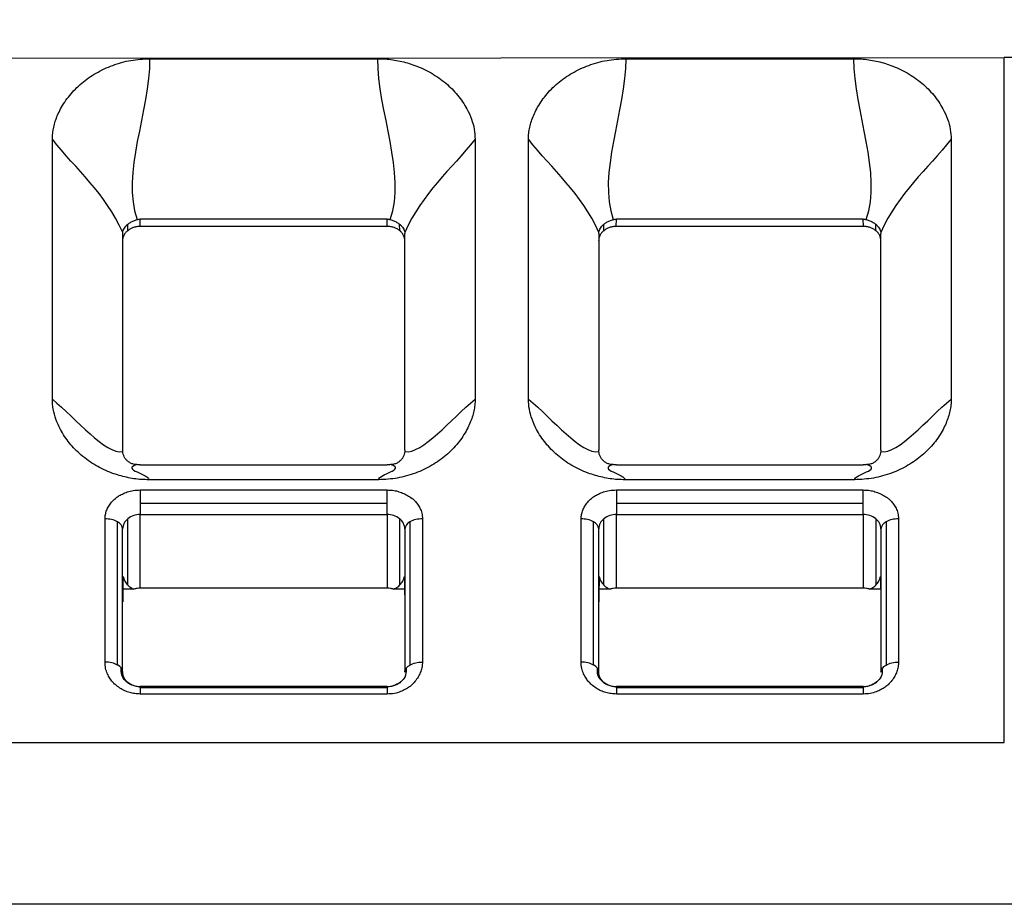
# Model space of a CAD drawing. Header units: millimetres. Extents: x 3 to 274, y 6 to 213.
# Tile 17 of 41: x 66.14 to 73.58, y 118.83 to 125.51. Entities that reach past the tile are written whole.
import ezdxf

# ---------------------------------------------------------------- set-up
doc = ezdxf.new("R2010")
doc.units = ezdxf.units.MM
doc.layers.add('DIMENSIONS', color=140, linetype='Continuous', lineweight=25)
doc.styles.add('SLDTEXTSTYLE0', font='TXT', dxfattribs={"width": 0.7})
doc.dimstyles.new('SLDDIMSTYLE0', dxfattribs={"dimtxt": 2.158008, "dimasz": 3.302, "dimexe": 0, "dimexo": 0.0625, "dimgap": 0.539502, "dimtad": 0, "dimtih": 1, "dimtoh": 1, "dimlfac": 1.5, "dimrnd": 1e-09, "dimzin": 12, "dimdsep": 46, "dimtxsty": 'SLDTEXTSTYLE0', "dimsah": 1, "dimcen": 0.09, "dimadec": 0, "dimazin": 3, "dimtfac": 1, "dimtofl": 0, "dimtmove": 0, "dimatfit": 3, "dimfxl": 1, "dimfrac": 2, "dimtolj": 1, "dimtzin": 12, "dimarcsym": 0})

# ---------------------------------------------------------------- blocks, each defined once
blk = doc.blocks.new('_D')
at = {"layer": 'DIMENSIONS', "transparency": 16777216}
for p, q in [((58.5139, 121.0545), (58.5139, 138.483)), ((88.8473, 121.0545), (88.8473, 138.483)), ((58.5139, 135.308), (68.1443, 135.308)), ((71.0685, 135.308), (70.3438, 135.308)), ((70.3438, 135.308), (70.3438, 131.8782)), ((77.4812, 135.308), (78.2058, 135.308)), ((78.2058, 135.308), (78.2058, 131.8782)), ((88.8473, 135.308), (80.4054, 135.308)), ((70.3438, 131.8782), (71.0685, 131.8782)), ((78.2058, 131.8782), (77.4812, 131.8782))]:
    blk.add_line(p, q, dxfattribs=at)
for points in [[(58.5139, 135.308), (61.8159, 134.8), (61.8159, 135.816)], [(88.8473, 135.308), (85.5453, 135.816), (85.5453, 134.8)]]:
    blk.add_solid(points, dxfattribs=at)
at = {"layer": 'DIMENSIONS', "transparency": 16777216, "char_height": 2.11667, "attachment_point": 1, "style": 'SLDTEXTSTYLE0'}
for s, insert in [('45.5', (71.0685, 138.5197)), ('1.79', (71.0685, 134.6068))]:
    blk.add_mtext(s, dxfattribs=dict(at, insert=insert))

msp = doc.modelspace()

# ---------------------------------------------------------------- linework, layer by layer
for p, q in [((58.7806, 125.2218), (73.5806, 125.2278)), ((67.1181, 125.22), (68.8431, 125.22)), ((70.7181, 125.22), (72.4431, 125.22)), ((73.5806, 120.0481), (73.5806, 125.2278)), ((66.3822, 122.645), (66.3822, 124.611)), ((69.579, 124.611), (69.579, 122.645)), ((69.9822, 122.645), (69.9822, 124.611)), ((73.179, 124.611), (73.179, 122.645)), ((66.9522, 123.9195), (66.9529, 123.9683)), ((67.0464, 123.9515), (67.0473, 124.0064)), ((68.914, 124.0064), (67.0473, 124.0064)), ((68.9148, 123.9515), (68.914, 124.0064)), ((69.0091, 123.9195), (69.0083, 123.9683)), ((70.5522, 123.9195), (70.5529, 123.9683)), ((70.6464, 123.9515), (70.6473, 124.0064)), ((72.514, 124.0064), (70.6473, 124.0064)), ((72.5148, 123.9515), (72.514, 124.0064)), ((72.6091, 123.9195), (72.6083, 123.9683)), ((66.9139, 123.8972), (66.9139, 122.2589)), ((68.9148, 123.9515), (67.0464, 123.9515)), ((69.0473, 122.2589), (69.0473, 123.8972)), ((70.5139, 123.8972), (70.5139, 122.2589)), ((72.5148, 123.9515), (70.6464, 123.9515)), ((72.6473, 122.2589), (72.6473, 123.8972)), ((67.0473, 122.1496), (68.914, 122.1496)), ((70.6473, 122.1496), (72.514, 122.1496)), ((68.8497, 122.0359), (67.1115, 122.0359)), ((72.4497, 122.0359), (70.7115, 122.0359)), ((67.0473, 121.9587), (68.9139, 121.9587)), ((67.0473, 121.9587), (67.0473, 121.8591)), ((70.6473, 121.9587), (72.5139, 121.9587)), ((70.6473, 121.9587), (70.6473, 121.8591)), ((67.0473, 121.8591), (68.9139, 121.8591)), ((68.9139, 121.773), (68.9139, 121.8591)), ((70.6473, 121.8591), (72.5139, 121.8591)), ((72.5139, 121.773), (72.5139, 121.8591)), ((66.7806, 120.6573), (66.7806, 121.7402)), ((66.953, 121.2385), (66.953, 121.741)), ((67.0473, 121.773), (68.9139, 121.773)), ((67.0473, 121.2156), (67.0473, 121.773)), ((68.9139, 121.773), (68.9139, 121.2156)), ((69.0082, 121.741), (69.0082, 121.2385)), ((69.1806, 121.7402), (69.1806, 120.6573)), ((70.3806, 120.6573), (70.3806, 121.7402)), ((70.553, 121.2385), (70.553, 121.741)), ((70.6473, 121.773), (72.5139, 121.773)), ((70.6473, 121.2156), (70.6473, 121.773)), ((72.5139, 121.773), (72.5139, 121.2156)), ((72.6082, 121.741), (72.6082, 121.2385)), ((72.7806, 121.7402), (72.7806, 120.6573)), ((66.8749, 120.6349), (66.8749, 121.7178)), ((66.9139, 120.5808), (66.9139, 121.6638)), ((69.0473, 121.6638), (69.0473, 120.5808)), ((69.0863, 121.7178), (69.0863, 120.6349)), ((70.4749, 120.6349), (70.4749, 121.7178)), ((70.5139, 120.5808), (70.5139, 121.6638)), ((72.6473, 121.6638), (72.6473, 120.5808)), ((72.6863, 121.7178), (72.6863, 120.6349)), ((68.9139, 121.2156), (67.0473, 121.2156)), ((72.5139, 121.2156), (70.6473, 121.2156)), ((66.9995, 121.2083), (66.9142, 121.2083)), ((69.047, 121.2083), (68.9618, 121.2083)), ((70.5995, 121.2083), (70.5142, 121.2083)), ((72.647, 121.2083), (72.5618, 121.2083)), ((68.9139, 120.4722), (67.0473, 120.4722)), ((72.5139, 120.4722), (70.6473, 120.4722)), ((68.9139, 120.4618), (67.0473, 120.4618)), ((68.9139, 120.4153), (67.0473, 120.4153)), ((72.5139, 120.4618), (70.6473, 120.4618)), ((72.5139, 120.4153), (70.6473, 120.4153)), ((58.7806, 120.0481), (73.5806, 120.0481)), ((73.6807, 118.8252), (58.7806, 118.826)), ((73.6742, 118.8259), (58.7806, 118.8255))]:
    msp.add_line(p, q)
for centre, radius, start, end in [((67.0144, 121.6615), 0.1005, 127.67145, 178.68063), ((67.0454, 121.6236), 0.1494, 89.27283, 128.21171), ((68.9158, 121.6236), 0.1494, 51.78826, 90.72717), ((68.9468, 121.6615), 0.1005, 1.31937, 52.32855), ((70.6144, 121.6615), 0.1005, 127.67145, 178.68063), ((70.6454, 121.6236), 0.1494, 89.27283, 128.21171), ((72.5158, 121.6236), 0.1494, 51.78826, 90.72717), ((72.5468, 121.6615), 0.1005, 1.31937, 52.32855), ((66.8476, 121.657), 0.0666, 5.805, 65.86657), ((69.1136, 121.657), 0.0666, 114.13417, 174.19524), ((70.4476, 121.657), 0.0666, 5.805, 65.86657), ((72.7136, 121.657), 0.0666, 114.13417, 174.19524)]:
    msp.add_arc(centre, radius, start, end)
for points, knots in [([(66.3822, 124.611), (66.3827, 124.626), (66.3837, 124.6563), (66.3916, 124.7019), (66.4041, 124.7478), (66.4217, 124.7941), (66.4539, 124.861), (66.5101, 124.945), (66.601, 125.0367), (66.7108, 125.1143), (66.8369, 125.1726), (66.9742, 125.2126), (67.0705, 125.2175), (67.1181, 125.22)], [0, 0, 0, 0, 0.04775, 0.096319, 0.146075, 0.197363, 0.250497, 0.374517, 0.500363, 0.624451, 0.749778, 0.876136, 1, 1, 1, 1]), ([(68.8431, 125.22), (68.862, 125.2196), (68.8997, 125.2188), (68.9561, 125.2125), (69.0122, 125.2023), (69.0681, 125.1881), (69.1486, 125.1616), (69.25, 125.1144), (69.3593, 125.0375), (69.4508, 124.9454), (69.5132, 124.8521), (69.5528, 124.7649), (69.5749, 124.6879), (69.5776, 124.6364), (69.579, 124.611)], [0, 0, 0, 0, 0.0490661, 0.0982826, 0.1480211, 0.1986417, 0.2504861, 0.3738901, 0.5002368, 0.6238137, 0.7497985, 0.8363743, 0.9192291, 1, 1, 1, 1]), ([(69.9822, 124.611), (69.9827, 124.626), (69.9837, 124.6563), (69.9916, 124.7019), (70.0041, 124.7478), (70.0217, 124.7941), (70.0539, 124.861), (70.1101, 124.945), (70.201, 125.0367), (70.3108, 125.1143), (70.4369, 125.1726), (70.5742, 125.2126), (70.6705, 125.2175), (70.7181, 125.22)], [0, 0, 0, 0, 0.04775, 0.096319, 0.146075, 0.197363, 0.250497, 0.374517, 0.500363, 0.624451, 0.749778, 0.876136, 1, 1, 1, 1]), ([(72.4431, 125.22), (72.462, 125.2196), (72.4997, 125.2188), (72.5561, 125.2125), (72.6122, 125.2023), (72.6681, 125.1881), (72.7486, 125.1616), (72.85, 125.1144), (72.9593, 125.0375), (73.0508, 124.9454), (73.1132, 124.8521), (73.1528, 124.7649), (73.1749, 124.6879), (73.1776, 124.6364), (73.179, 124.611)], [0, 0, 0, 0, 0.0490661, 0.0982826, 0.1480211, 0.1986417, 0.2504861, 0.3738901, 0.5002368, 0.6238137, 0.7497985, 0.8363743, 0.9192291, 1, 1, 1, 1]), ([(73.6555, 125.2279), (73.6478, 125.2279), (73.6328, 125.2279), (73.607, 125.2279), (73.5893, 125.2279), (73.5806, 125.2278)], [0, 0, 0, 0, 0.349365, 0.680951, 1, 1, 1, 1]), ([(66.9145, 123.9065), (66.9156, 123.9121), (66.9177, 123.9233), (66.9261, 123.9395), (66.9376, 123.9547), (66.9478, 123.9638), (66.9529, 123.9683)], [0, 0, 0, 0, 0.255656, 0.508751, 0.757682, 1, 1, 1, 1]), ([(66.9529, 123.9683), (66.9594, 123.973), (66.9728, 123.9828), (66.9972, 123.9948), (67.0149, 124.0004), (67.0239, 124.0032)], [0, 0, 0, 0, 0.318589, 0.654713, 1, 1, 1, 1]), ([(67.0239, 124.0032), (67.0278, 124.0042), (67.0355, 124.006), (67.0434, 124.0063), (67.0473, 124.0064)], [0, 0, 0, 0, 0.5039067, 1, 1, 1, 1]), ([(68.914, 124.0064), (68.9179, 124.0063), (68.9258, 124.006), (68.9334, 124.0042), (68.9373, 124.0032)], [0, 0, 0, 0, 0.496093, 1, 1, 1, 1]), ([(68.9373, 124.0032), (68.9463, 124.0004), (68.964, 123.9948), (68.9884, 123.9828), (69.0018, 123.973), (69.0083, 123.9683)], [0, 0, 0, 0, 0.345287, 0.681411, 1, 1, 1, 1]), ([(69.0083, 123.9683), (69.0134, 123.9638), (69.0237, 123.9547), (69.0351, 123.9395), (69.0435, 123.9233), (69.0457, 123.9121), (69.0467, 123.9065)], [0, 0, 0, 0, 0.242318, 0.491249, 0.744344, 1, 1, 1, 1]), ([(70.5145, 123.9065), (70.5156, 123.9121), (70.5177, 123.9233), (70.5261, 123.9395), (70.5376, 123.9547), (70.5478, 123.9638), (70.5529, 123.9683)], [0, 0, 0, 0, 0.255656, 0.508751, 0.757682, 1, 1, 1, 1]), ([(70.5529, 123.9683), (70.5594, 123.973), (70.5728, 123.9828), (70.5972, 123.9948), (70.6149, 124.0004), (70.6239, 124.0032)], [0, 0, 0, 0, 0.318589, 0.654713, 1, 1, 1, 1]), ([(70.6239, 124.0032), (70.6278, 124.0042), (70.6355, 124.006), (70.6434, 124.0063), (70.6473, 124.0064)], [0, 0, 0, 0, 0.5039067, 1, 1, 1, 1]), ([(72.514, 124.0064), (72.5179, 124.0063), (72.5258, 124.006), (72.5334, 124.0042), (72.5373, 124.0032)], [0, 0, 0, 0, 0.496093, 1, 1, 1, 1]), ([(72.5373, 124.0032), (72.5463, 124.0004), (72.564, 123.9948), (72.5884, 123.9828), (72.6018, 123.973), (72.6083, 123.9683)], [0, 0, 0, 0, 0.345287, 0.681411, 1, 1, 1, 1]), ([(72.6083, 123.9683), (72.6134, 123.9638), (72.6237, 123.9547), (72.6351, 123.9395), (72.6435, 123.9233), (72.6457, 123.9121), (72.6467, 123.9065)], [0, 0, 0, 0, 0.242318, 0.491249, 0.744344, 1, 1, 1, 1]), ([(66.9522, 123.9195), (66.9462, 123.914), (66.9344, 123.9034), (66.9221, 123.8844), (66.9144, 123.8638), (66.9135, 123.8494), (66.9131, 123.8421)], [0, 0, 0, 0, 0.255089, 0.499998, 0.744907, 1, 1, 1, 1]), ([(67.0464, 123.9515), (67.0375, 123.9511), (67.02, 123.9504), (66.9949, 123.9441), (66.9718, 123.934), (66.9588, 123.9244), (66.9522, 123.9195)], [0, 0, 0, 0, 0.255094, 0.500005, 0.744913, 1, 1, 1, 1]), ([(69.0091, 123.9195), (69.0025, 123.9244), (68.9895, 123.934), (68.9663, 123.9441), (68.9412, 123.9504), (68.9237, 123.9511), (68.9148, 123.9515)], [0, 0, 0, 0, 0.255087, 0.499995, 0.744906, 1, 1, 1, 1]), ([(69.0481, 123.8421), (69.0477, 123.8494), (69.0468, 123.8638), (69.0391, 123.8844), (69.0268, 123.9034), (69.0151, 123.914), (69.0091, 123.9195)], [0, 0, 0, 0, 0.255093, 0.500002, 0.744911, 1, 1, 1, 1]), ([(70.5522, 123.9195), (70.5462, 123.914), (70.5344, 123.9034), (70.5221, 123.8844), (70.5144, 123.8638), (70.5135, 123.8494), (70.5131, 123.8421)], [0, 0, 0, 0, 0.255089, 0.499998, 0.744907, 1, 1, 1, 1]), ([(70.6464, 123.9515), (70.6375, 123.9511), (70.62, 123.9504), (70.5949, 123.9441), (70.5718, 123.934), (70.5588, 123.9244), (70.5522, 123.9195)], [0, 0, 0, 0, 0.255094, 0.500005, 0.744913, 1, 1, 1, 1]), ([(72.6091, 123.9195), (72.6025, 123.9244), (72.5895, 123.934), (72.5663, 123.9441), (72.5412, 123.9504), (72.5237, 123.9511), (72.5148, 123.9515)], [0, 0, 0, 0, 0.255087, 0.499995, 0.744906, 1, 1, 1, 1]), ([(72.6481, 123.8421), (72.6477, 123.8494), (72.6468, 123.8638), (72.6391, 123.8844), (72.6268, 123.9034), (72.6151, 123.914), (72.6091, 123.9195)], [0, 0, 0, 0, 0.255093, 0.500002, 0.744911, 1, 1, 1, 1]), ([(67.1115, 122.0359), (67.0928, 122.0363), (67.0552, 122.037), (66.999, 122.0434), (66.9431, 122.0536), (66.8876, 122.0679), (66.8075, 122.0944), (66.7068, 122.1418), (66.5986, 122.219), (66.5084, 122.3114), (66.447, 122.4046), (66.408, 122.4916), (66.3863, 122.5684), (66.3836, 122.6197), (66.3822, 122.645)], [0, 0, 0, 0, 0.049081, 0.098294, 0.148017, 0.198616, 0.250438, 0.373845, 0.500135, 0.623577, 0.749753, 0.836325, 0.919209, 1, 1, 1, 1]), ([(69.579, 122.645), (69.5786, 122.6302), (69.5779, 122.6003), (69.5702, 122.5551), (69.5579, 122.5093), (69.5404, 122.4629), (69.5085, 122.3959), (69.4531, 122.3117), (69.3633, 122.2197), (69.2548, 122.1418), (69.1295, 122.0832), (68.993, 122.0433), (68.8971, 122.0383), (68.8497, 122.0359)], [0, 0, 0, 0, 0.0472285, 0.0955354, 0.1452991, 0.1968663, 0.2505485, 0.3749919, 0.5004257, 0.6250515, 0.7497886, 0.8761352, 1, 1, 1, 1]), ([(70.7115, 122.0359), (70.6928, 122.0363), (70.6552, 122.037), (70.599, 122.0434), (70.5431, 122.0536), (70.4876, 122.0679), (70.4075, 122.0944), (70.3068, 122.1418), (70.1986, 122.219), (70.1084, 122.3114), (70.047, 122.4046), (70.008, 122.4916), (69.9863, 122.5684), (69.9836, 122.6197), (69.9822, 122.645)], [0, 0, 0, 0, 0.049081, 0.098294, 0.148017, 0.198616, 0.250438, 0.373845, 0.500135, 0.623577, 0.749753, 0.836325, 0.919209, 1, 1, 1, 1]), ([(73.179, 122.645), (73.1786, 122.6302), (73.1779, 122.6003), (73.1702, 122.5551), (73.1579, 122.5093), (73.1404, 122.4629), (73.1085, 122.3959), (73.0531, 122.3117), (72.9633, 122.2197), (72.8548, 122.1418), (72.7295, 122.0832), (72.593, 122.0433), (72.4971, 122.0383), (72.4497, 122.0359)], [0, 0, 0, 0, 0.047229, 0.095535, 0.145299, 0.196866, 0.250549, 0.374992, 0.500426, 0.625052, 0.749789, 0.876135, 1, 1, 1, 1]), ([(66.9529, 122.1754), (66.9477, 122.1803), (66.9371, 122.1901), (66.9256, 122.2083), (66.9174, 122.2282), (66.9154, 122.2423), (66.9144, 122.2493)], [0, 0, 0, 0, 0.248171, 0.498498, 0.749246, 1, 1, 1, 1]), ([(69.0468, 122.2493), (69.0458, 122.2423), (69.0438, 122.2282), (69.0356, 122.2083), (69.0241, 122.1901), (69.0136, 122.1803), (69.0083, 122.1754)], [0, 0, 0, 0, 0.250754, 0.501502, 0.751829, 1, 1, 1, 1]), ([(70.5529, 122.1754), (70.5477, 122.1803), (70.5371, 122.1901), (70.5256, 122.2083), (70.5174, 122.2282), (70.5154, 122.2423), (70.5144, 122.2493)], [0, 0, 0, 0, 0.248171, 0.498498, 0.749246, 1, 1, 1, 1]), ([(72.6468, 122.2493), (72.6458, 122.2423), (72.6438, 122.2282), (72.6356, 122.2083), (72.6241, 122.1901), (72.6136, 122.1803), (72.6083, 122.1754)], [0, 0, 0, 0, 0.250754, 0.501502, 0.751829, 1, 1, 1, 1]), ([(67.0221, 122.15), (67.0134, 122.1508), (66.9961, 122.1524), (66.9724, 122.1613), (66.9593, 122.1707), (66.9529, 122.1754)], [0, 0, 0, 0, 0.3433923, 0.6792714, 1, 1, 1, 1]), ([(67.0473, 122.1496), (67.043, 122.1497), (67.0345, 122.1497), (67.0262, 122.1499), (67.0221, 122.15)], [0, 0, 0, 0, 0.495939, 1, 1, 1, 1]), ([(68.9392, 122.15), (68.935, 122.1499), (68.9267, 122.1497), (68.9182, 122.1497), (68.914, 122.1496)], [0, 0, 0, 0, 0.504061, 1, 1, 1, 1]), ([(69.0083, 122.1754), (69.0019, 122.1707), (68.9888, 122.1613), (68.9651, 122.1524), (68.9479, 122.1508), (68.9392, 122.15)], [0, 0, 0, 0, 0.3207286, 0.6566077, 1, 1, 1, 1]), ([(70.6221, 122.15), (70.6134, 122.1508), (70.5961, 122.1524), (70.5724, 122.1613), (70.5593, 122.1707), (70.5529, 122.1754)], [0, 0, 0, 0, 0.343392, 0.679271, 1, 1, 1, 1]), ([(70.6473, 122.1496), (70.643, 122.1497), (70.6345, 122.1497), (70.6262, 122.1499), (70.6221, 122.15)], [0, 0, 0, 0, 0.495939, 1, 1, 1, 1]), ([(72.5392, 122.15), (72.535, 122.1499), (72.5267, 122.1497), (72.5182, 122.1497), (72.514, 122.1496)], [0, 0, 0, 0, 0.504061, 1, 1, 1, 1]), ([(72.6083, 122.1754), (72.6019, 122.1707), (72.5888, 122.1613), (72.5651, 122.1524), (72.5479, 122.1508), (72.5392, 122.15)], [0, 0, 0, 0, 0.320729, 0.656608, 1, 1, 1, 1]), ([(66.7806, 121.7402), (66.7812, 121.7513), (66.7824, 121.7733), (66.7922, 121.8056), (66.808, 121.8368), (66.8304, 121.8668), (66.8546, 121.8924), (66.8822, 121.913), (66.913, 121.9289), (66.9501, 121.9448), (66.9959, 121.957), (67.0295, 121.9581), (67.0473, 121.9587)], [0, 0, 0, 0, 0.096528, 0.192405, 0.290036, 0.391704, 0.499434, 0.572292, 0.658525, 0.759635, 0.872818, 1, 1, 1, 1]), ([(68.9139, 121.9587), (68.9274, 121.9582), (68.9543, 121.9572), (68.9937, 121.9492), (69.0319, 121.9362), (69.0685, 121.9179), (69.0997, 121.8981), (69.1249, 121.8755), (69.1443, 121.8503), (69.1637, 121.8198), (69.1786, 121.7824), (69.1799, 121.7548), (69.1806, 121.7402)], [0, 0, 0, 0, 0.096528, 0.192405, 0.290036, 0.391704, 0.499434, 0.572292, 0.658525, 0.759635, 0.872818, 1, 1, 1, 1]), ([(70.3806, 121.7402), (70.3812, 121.7513), (70.3824, 121.7733), (70.3922, 121.8056), (70.408, 121.8368), (70.4304, 121.8668), (70.4546, 121.8924), (70.4822, 121.913), (70.513, 121.9289), (70.5501, 121.9448), (70.5959, 121.957), (70.6295, 121.9581), (70.6473, 121.9587)], [0, 0, 0, 0, 0.096528, 0.192405, 0.290036, 0.391704, 0.499434, 0.572292, 0.658525, 0.759635, 0.872818, 1, 1, 1, 1]), ([(72.5139, 121.9587), (72.5274, 121.9582), (72.5543, 121.9572), (72.5937, 121.9492), (72.6319, 121.9362), (72.6685, 121.9179), (72.6997, 121.8981), (72.7249, 121.8755), (72.7443, 121.8503), (72.7637, 121.8198), (72.7786, 121.7824), (72.7799, 121.7548), (72.7806, 121.7402)], [0, 0, 0, 0, 0.096528, 0.192405, 0.290036, 0.391704, 0.499434, 0.572292, 0.658525, 0.759635, 0.872818, 1, 1, 1, 1]), ([(66.9169, 121.305), (66.9165, 121.2765), (66.9158, 121.2272), (66.9149, 121.1639), (66.9144, 121.1271), (66.9142, 121.1128)], [0, 0, 0, 0, 0.4551332, 0.7883933, 1, 1, 1, 1]), ([(66.9169, 121.305), (66.9201, 121.2929), (66.926, 121.2705), (66.9444, 121.2486), (66.953, 121.2385)], [0, 0, 0, 0, 0.535502, 1, 1, 1, 1]), ([(69.0082, 121.2385), (69.0127, 121.2433), (69.022, 121.2534), (69.0319, 121.2694), (69.0398, 121.2867), (69.0428, 121.2988), (69.0444, 121.305)], [0, 0, 0, 0, 0.223835, 0.464554, 0.72304, 1, 1, 1, 1]), ([(69.0444, 121.305), (69.0448, 121.2765), (69.0455, 121.2272), (69.0464, 121.1639), (69.0468, 121.1271), (69.047, 121.1128)], [0, 0, 0, 0, 0.4551343, 0.7883943, 1, 1, 1, 1]), ([(70.5169, 121.305), (70.5165, 121.2765), (70.5158, 121.2272), (70.5149, 121.1639), (70.5144, 121.1271), (70.5142, 121.1128)], [0, 0, 0, 0, 0.455133, 0.788393, 1, 1, 1, 1]), ([(70.5169, 121.305), (70.5201, 121.2929), (70.526, 121.2705), (70.5444, 121.2486), (70.553, 121.2385)], [0, 0, 0, 0, 0.535502, 1, 1, 1, 1]), ([(72.6082, 121.2385), (72.6127, 121.2433), (72.622, 121.2534), (72.6319, 121.2694), (72.6398, 121.2867), (72.6428, 121.2988), (72.6444, 121.305)], [0, 0, 0, 0, 0.223835, 0.464554, 0.72304, 1, 1, 1, 1]), ([(72.6444, 121.305), (72.6448, 121.2765), (72.6455, 121.2272), (72.6464, 121.1639), (72.6468, 121.1271), (72.647, 121.1128)], [0, 0, 0, 0, 0.455134, 0.788394, 1, 1, 1, 1]), ([(66.953, 121.2385), (66.9593, 121.2325), (66.9704, 121.2218), (66.9906, 121.2124), (66.9995, 121.2083)], [0, 0, 0, 0, 0.560736, 1, 1, 1, 1]), ([(67.0473, 121.2156), (67.0391, 121.2153), (67.0227, 121.2147), (67.0072, 121.2104), (66.9995, 121.2083)], [0, 0, 0, 0, 0.5, 1, 1, 1, 1]), ([(68.9618, 121.2083), (68.954, 121.2104), (68.9385, 121.2147), (68.9221, 121.2153), (68.9139, 121.2156)], [0, 0, 0, 0, 0.5, 1, 1, 1, 1]), ([(68.9618, 121.2083), (68.9677, 121.2109), (68.9805, 121.2165), (68.9956, 121.2267), (69.0038, 121.2344), (69.0082, 121.2385)], [0, 0, 0, 0, 0.280347, 0.612101, 1, 1, 1, 1]), ([(70.553, 121.2385), (70.5593, 121.2325), (70.5704, 121.2218), (70.5906, 121.2124), (70.5995, 121.2083)], [0, 0, 0, 0, 0.560736, 1, 1, 1, 1]), ([(70.6473, 121.2156), (70.6391, 121.2153), (70.6227, 121.2147), (70.6072, 121.2104), (70.5995, 121.2083)], [0, 0, 0, 0, 0.5, 1, 1, 1, 1]), ([(72.5618, 121.2083), (72.554, 121.2104), (72.5385, 121.2147), (72.5221, 121.2153), (72.5139, 121.2156)], [0, 0, 0, 0, 0.5, 1, 1, 1, 1]), ([(72.5618, 121.2083), (72.5677, 121.2109), (72.5805, 121.2165), (72.5956, 121.2267), (72.6038, 121.2344), (72.6082, 121.2385)], [0, 0, 0, 0, 0.280347, 0.612101, 1, 1, 1, 1]), ([(67.0473, 120.4153), (67.0337, 120.4158), (67.0066, 120.4169), (66.9668, 120.4259), (66.9286, 120.4402), (66.8922, 120.4606), (66.8611, 120.4829), (66.8359, 120.508), (66.8165, 120.5359), (66.7973, 120.5697), (66.7827, 120.6109), (66.7813, 120.6413), (66.7806, 120.6573)], [0, 0, 0, 0, 0.0923882, 0.1842398, 0.2783254, 0.3772275, 0.4831775, 0.5582377, 0.646245, 0.7486337, 0.8673429, 1, 1, 1, 1]), ([(69.1806, 120.6573), (69.18, 120.6452), (69.1788, 120.6211), (69.169, 120.5856), (69.1533, 120.551), (69.1309, 120.5177), (69.1074, 120.4895), (69.0806, 120.467), (69.0511, 120.4499), (69.0145, 120.4319), (68.9678, 120.4173), (68.9325, 120.416), (68.9139, 120.4153)], [0, 0, 0, 0, 0.100243, 0.199917, 0.301092, 0.405749, 0.515683, 0.583547, 0.664928, 0.761212, 0.874096, 1, 1, 1, 1]), ([(69.0577, 120.6104), (69.0614, 120.6148), (69.0688, 120.6238), (69.0804, 120.6312), (69.0863, 120.6349)], [0, 0, 0, 0, 0.494434, 1, 1, 1, 1]), ([(70.6473, 120.4153), (70.6337, 120.4158), (70.6066, 120.4169), (70.5668, 120.4259), (70.5286, 120.4402), (70.4922, 120.4606), (70.4611, 120.4829), (70.4359, 120.508), (70.4165, 120.5359), (70.3973, 120.5697), (70.3827, 120.6109), (70.3813, 120.6413), (70.3806, 120.6573)], [0, 0, 0, 0, 0.092388, 0.18424, 0.278325, 0.377228, 0.483178, 0.558238, 0.646245, 0.748634, 0.867343, 1, 1, 1, 1]), ([(72.7806, 120.6573), (72.78, 120.6451), (72.7789, 120.6208), (72.769, 120.585), (72.7533, 120.5504), (72.731, 120.5172), (72.7068, 120.4889), (72.6792, 120.466), (72.6484, 120.4483), (72.6114, 120.4308), (72.5656, 120.4172), (72.5318, 120.4159), (72.5139, 120.4153)], [0, 0, 0, 0, 0.101441, 0.201688, 0.302837, 0.406929, 0.515838, 0.588527, 0.673038, 0.770946, 0.879373, 1, 1, 1, 1]), ([(72.6577, 120.6104), (72.6614, 120.6148), (72.6688, 120.6238), (72.6804, 120.6312), (72.6863, 120.6349)], [0, 0, 0, 0, 0.494434, 1, 1, 1, 1]), ([(66.9463, 120.5062), (66.9428, 120.509), (66.9233, 120.5245), (66.9026, 120.5612), (66.9034, 120.5939), (66.9038, 120.6104)], [0, 0, 0, 0, 0.095946, 0.541393, 1, 1, 1, 1]), ([(69.0578, 120.6104), (69.058, 120.5938), (69.0584, 120.5612), (69.038, 120.5244), (69.0186, 120.5091), (69.0152, 120.5065)], [0, 0, 0, 0, 0.460466, 0.907014, 1, 1, 1, 1]), ([(69.0473, 120.5808), (69.0479, 120.5858), (69.0491, 120.5958), (69.0534, 120.6058), (69.0576, 120.6103), (69.0577, 120.6104)], [0, 0, 0, 0, 0.494555, 0.98911, 1, 1, 1, 1]), ([(70.5463, 120.5062), (70.5428, 120.509), (70.5233, 120.5245), (70.5026, 120.5612), (70.5034, 120.5939), (70.5038, 120.6104)], [0, 0, 0, 0, 0.095946, 0.541393, 1, 1, 1, 1]), ([(72.6578, 120.6104), (72.658, 120.5938), (72.6584, 120.5612), (72.638, 120.5244), (72.6186, 120.5091), (72.6152, 120.5065)], [0, 0, 0, 0, 0.460466, 0.907014, 1, 1, 1, 1]), ([(72.6473, 120.5808), (72.6479, 120.5858), (72.6491, 120.5958), (72.6534, 120.6058), (72.6576, 120.6103), (72.6577, 120.6104)], [0, 0, 0, 0, 0.494555, 0.98911, 1, 1, 1, 1]), ([(67.0473, 120.4696), (67.0365, 120.4702), (67.0148, 120.4716), (66.9846, 120.4813), (66.9611, 120.493), (66.9502, 120.5027), (66.9463, 120.5062)], [0, 0, 0, 0, 0.273587, 0.551247, 0.837086, 1, 1, 1, 1]), ([(69.0152, 120.5065), (69.0112, 120.5029), (69.0001, 120.4932), (68.9766, 120.4814), (68.9464, 120.4715), (68.9247, 120.4703), (68.9139, 120.4696)], [0, 0, 0, 0, 0.166394, 0.451166, 0.727716, 1, 1, 1, 1]), ([(70.6473, 120.4696), (70.6365, 120.4702), (70.6148, 120.4716), (70.5846, 120.4813), (70.5611, 120.493), (70.5502, 120.5027), (70.5463, 120.5062)], [0, 0, 0, 0, 0.273587, 0.551247, 0.837086, 1, 1, 1, 1]), ([(72.6152, 120.5065), (72.6112, 120.5029), (72.6001, 120.4932), (72.5766, 120.4814), (72.5464, 120.4715), (72.5247, 120.4703), (72.5139, 120.4696)], [0, 0, 0, 0, 0.166394, 0.451166, 0.727716, 1, 1, 1, 1])]:
    msp.add_open_spline(points, degree=3, knots=knots)
for points in [[(67.1181, 125.22), (67.1191, 124.8274), (66.8997, 124.3464), (67.0239, 124.0032)], [(68.9373, 124.0032), (69.0616, 124.3464), (68.8422, 124.8274), (68.8431, 125.22)], [(70.7181, 125.22), (70.7191, 124.8274), (70.4997, 124.3464), (70.6239, 124.0032)], [(72.5373, 124.0032), (72.6616, 124.3464), (72.4422, 124.8274), (72.4431, 125.22)], [(66.9145, 123.9065), (66.7807, 124.2047), (66.5637, 124.382), (66.3822, 124.611)], [(69.579, 124.611), (69.3975, 124.382), (69.1805, 124.2047), (69.0467, 123.9065)], [(70.5145, 123.9065), (70.3807, 124.2047), (70.1637, 124.382), (69.9822, 124.611)], [(73.179, 124.611), (72.9975, 124.382), (72.7805, 124.2047), (72.6467, 123.9065)], [(66.9139, 123.8972), (66.9139, 123.9003), (66.9141, 123.9034), (66.9145, 123.9065)], [(69.0467, 123.9065), (69.0471, 123.9034), (69.0473, 123.9003), (69.0473, 123.8972)], [(70.5139, 123.8972), (70.5139, 123.9003), (70.5141, 123.9034), (70.5145, 123.9065)], [(72.6467, 123.9065), (72.6471, 123.9034), (72.6473, 123.9003), (72.6473, 123.8972)], [(66.3822, 122.645), (66.5648, 122.4953), (66.7825, 122.2251), (66.9144, 122.2493)], [(69.0468, 122.2493), (69.1787, 122.2251), (69.3964, 122.4953), (69.579, 122.645)], [(69.9822, 122.645), (70.1648, 122.4953), (70.3825, 122.2251), (70.5144, 122.2493)], [(72.6468, 122.2493), (72.7787, 122.2251), (72.9964, 122.4953), (73.179, 122.645)], [(66.9144, 122.2493), (66.9141, 122.2525), (66.9139, 122.2557), (66.9139, 122.2589)], [(69.0473, 122.2589), (69.0473, 122.2557), (69.0471, 122.2525), (69.0468, 122.2493)], [(70.5144, 122.2493), (70.5141, 122.2525), (70.5139, 122.2557), (70.5139, 122.2589)], [(72.6473, 122.2589), (72.6473, 122.2557), (72.6471, 122.2525), (72.6468, 122.2493)], [(67.0221, 122.15), (66.8957, 122.1175), (67.1197, 122.0726), (67.1115, 122.0359)], [(68.8497, 122.0359), (68.8415, 122.0726), (69.0655, 122.1175), (68.9392, 122.15)], [(70.6221, 122.15), (70.4957, 122.1175), (70.7197, 122.0726), (70.7115, 122.0359)], [(72.4497, 122.0359), (72.4415, 122.0726), (72.6655, 122.1175), (72.5392, 122.15)], [(68.9139, 121.8591), (68.9139, 121.8953), (68.9139, 121.933), (68.9139, 121.9587)], [(72.5139, 121.8591), (72.5139, 121.8953), (72.5139, 121.933), (72.5139, 121.9587)], [(67.0473, 121.8591), (67.0473, 121.8228), (67.0473, 121.791), (67.0473, 121.773)], [(70.6473, 121.8591), (70.6473, 121.8228), (70.6473, 121.791), (70.6473, 121.773)], [(66.8749, 121.7178), (66.8488, 121.7328), (66.812, 121.7402), (66.7806, 121.7402)], [(69.1806, 121.7402), (69.1492, 121.7402), (69.1124, 121.7328), (69.0863, 121.7178)], [(70.4749, 121.7178), (70.4488, 121.7328), (70.412, 121.7402), (70.3806, 121.7402)], [(72.7806, 121.7402), (72.7492, 121.7402), (72.7124, 121.7328), (72.6863, 121.7178)], [(66.8749, 120.6349), (66.8502, 120.6491), (66.8155, 120.6573), (66.7806, 120.6573)], [(66.9142, 120.5808), (66.9143, 120.6008), (66.8998, 120.6208), (66.8751, 120.635)], [(69.0863, 120.6349), (69.1109, 120.649), (69.1457, 120.6573), (69.1806, 120.6573)], [(70.4749, 120.6349), (70.4502, 120.6491), (70.4155, 120.6573), (70.3806, 120.6573)], [(70.5142, 120.5808), (70.5143, 120.6008), (70.4998, 120.6208), (70.4751, 120.635)], [(72.6863, 120.6349), (72.7109, 120.649), (72.7457, 120.6573), (72.7806, 120.6573)], [(66.953, 120.5027), (66.9284, 120.5232), (66.9142, 120.5519), (66.9142, 120.5808)], [(70.553, 120.5027), (70.5284, 120.5232), (70.5142, 120.5519), (70.5142, 120.5808)], [(67.0473, 120.4703), (67.0124, 120.4703), (66.9777, 120.4822), (66.953, 120.5027)], [(67.0473, 120.4618), (67.0473, 120.4715), (67.0473, 120.4745), (67.0473, 120.4703)], [(69.0082, 120.5027), (68.9835, 120.4823), (68.9488, 120.4703), (68.9139, 120.4704)], [(68.9139, 120.4704), (68.914, 120.4745), (68.914, 120.4715), (68.9139, 120.4618)], [(70.6473, 120.4703), (70.6124, 120.4703), (70.5777, 120.4822), (70.553, 120.5027)], [(70.6473, 120.4618), (70.6473, 120.4715), (70.6473, 120.4745), (70.6473, 120.4703)], [(72.6082, 120.5027), (72.5835, 120.4823), (72.5488, 120.4703), (72.5139, 120.4704)], [(72.5139, 120.4704), (72.514, 120.4745), (72.514, 120.4715), (72.5139, 120.4618)], [(67.0473, 120.4618), (67.0473, 120.4521), (67.0473, 120.4358), (67.0473, 120.4153)], [(68.9139, 120.4618), (68.9139, 120.4521), (68.9139, 120.4358), (68.9139, 120.4153)], [(70.6473, 120.4618), (70.6473, 120.4521), (70.6473, 120.4358), (70.6473, 120.4153)], [(72.5139, 120.4618), (72.5139, 120.4521), (72.5139, 120.4358), (72.5139, 120.4153)]]:
    msp.add_open_spline(points, degree=3)

# ---------------------------------------------------------------- dimensions: what is measured, and where the dimension line sits
at = {"layer": 'DIMENSIONS'}
dim = msp.add_linear_dim(base=(88.8473, 135.308), p1=(58.5139, 119.7845), p2=(88.8473, 119.7845), dimstyle='SLDDIMSTYLE0', dxfattribs=at)
dim.commit()
dim.dimension.update_dxf_attribs({"geometry": '_D', "text_midpoint": (74.2748, 135.308), "dimtype": 160})

doc.saveas('drawing.dxf')
